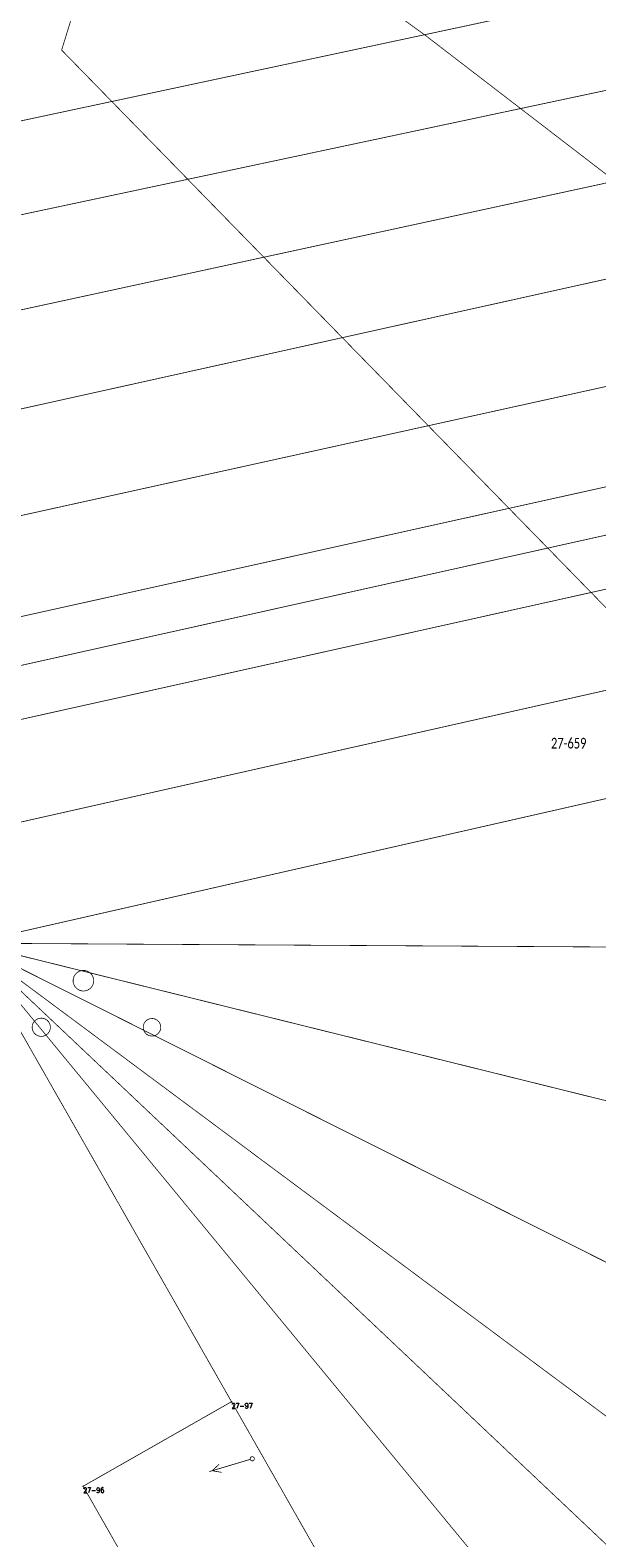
# Model space of a CAD drawing. Header units: metres. Extents: x 7542868 to 7543897, y 5828496 to 5830561.
# Tile 86 of 122: x 7543498 to 7543564, y 5830110 to 5830287. Entities that reach past the tile are written whole.
import ezdxf
from ezdxf.enums import TextEntityAlignment as Align

# ---------------------------------------------------------------- set-up
doc = ezdxf.new("R2010")
doc.units = ezdxf.units.M
doc.header["$MEASUREMENT"] = 0
for name, color, linetype in [('BDOT500_PTTL_L_4', 7, 'Continuous'), ('GESUT_SUPE_L_3', 7, 'Continuous'), ('GESUT_SUSM_T_3', 7, 'Continuous'), ('GLOWNA_BAZA_DZIALKI', 7, 'Continuous'), ('GLOWNA_BAZA_NUMERY_PUNKTOW', 7, 'Continuous'), ('GLOWNA_BAZA_PUNKTY', 7, 'Continuous'), ('SZUMIN_511-1_DROGA_POM_UZUPEL__', 7, 'Continuous')]:
    doc.layers.add(name, color=color, linetype=linetype)
doc.layers.add('Numery_dzialek', color=7, linetype='Continuous', lineweight=13)
doc.styles.add('Legend', font='calibri.ttf')
doc.styles.add('STYL_ARIAL', font='simplex', dxfattribs={"width": 0.75, "oblique": 0.1})

msp = doc.modelspace()

# ---------------------------------------------------------------- linework, layer by layer
at = {"layer": 'BDOT500_PTTL_L_4', "color": 7, "const_width": 0.09}
for points in [[(7543503.1962, 5830174.8696), (7543503.0374, 5830175.1424), (7543502.9546, 5830175.4471), (7543502.9535, 5830175.7628), (7543503.0341, 5830176.068), (7543503.191, 5830176.3419), (7543503.4135, 5830176.5659), (7543503.6863, 5830176.7247), (7543503.991, 5830176.8075), (7543504.3066, 5830176.8086), (7543504.6118, 5830176.7279), (7543504.8858, 5830176.571), (7543505.1098, 5830176.3486), (7543505.2686, 5830176.0757), (7543505.3513, 5830175.7711), (7543505.3524, 5830175.4554), (7543505.2718, 5830175.1502), (7543505.1149, 5830174.8763), (7543504.8925, 5830174.6523), (7543504.6196, 5830174.4935), (7543504.315, 5830174.4107), (7543503.9993, 5830174.4096), (7543503.6941, 5830174.4903), (7543503.4202, 5830174.6472), (7543503.1962, 5830174.8696)], [(7543498.3636, 5830169.4966), (7543498.2131, 5830169.7625), (7543498.1435, 5830170.06), (7543498.1607, 5830170.3651), (7543498.263, 5830170.653), (7543498.4424, 5830170.9004), (7543498.6841, 5830171.0872), (7543498.9687, 5830171.1984), (7543499.2731, 5830171.2249), (7543499.5727, 5830171.1645), (7543499.8431, 5830171.0222), (7543500.0624, 5830170.8095), (7543500.213, 5830170.5436), (7543500.2825, 5830170.2461), (7543500.2654, 5830169.941), (7543500.1631, 5830169.6531), (7543499.9837, 5830169.4057), (7543499.742, 5830169.2189), (7543499.4573, 5830169.1077), (7543499.1529, 5830169.0812), (7543498.8534, 5830169.1416), (7543498.583, 5830169.2838), (7543498.3636, 5830169.4966)], [(7543511.3728, 5830169.5218), (7543511.2281, 5830169.7775), (7543511.1612, 5830170.0636), (7543511.1777, 5830170.3569), (7543511.2761, 5830170.6337), (7543511.4485, 5830170.8716), (7543511.681, 5830171.0513), (7543511.9547, 5830171.1582), (7543512.2474, 5830171.1837), (7543512.5354, 5830171.1256), (7543512.7954, 5830170.9888), (7543513.0063, 5830170.7843), (7543513.1511, 5830170.5286), (7543513.2179, 5830170.2425), (7543513.2015, 5830169.9492), (7543513.103, 5830169.6723), (7543512.9306, 5830169.4345), (7543512.6981, 5830169.2548), (7543512.4245, 5830169.1479), (7543512.1318, 5830169.1224), (7543511.8438, 5830169.1805), (7543511.5838, 5830169.3173), (7543511.3728, 5830169.5218)]]:
    msp.add_lwpolyline(points, dxfattribs=at)
at = {"layer": 'GESUT_SUPE_L_3', "color": 1, "const_width": 0.09}
for points in [[(7543518.911, 5830118.0716), (7543523.7024, 5830119.5005)], [(7543519.2464, 5830118.1716), (7543520.0618, 5830118.9366)], [(7543519.2464, 5830118.1716), (7543520.3476, 5830117.9783)]]:
    msp.add_lwpolyline(points, dxfattribs=at)
at = {"layer": 'GESUT_SUSM_T_3', "color": 7, "const_width": 0.09}
msp.add_lwpolyline([(7543523.942, 5830119.8219), (7543524.0772, 5830119.7823), (7543524.1694, 5830119.6758), (7543524.1895, 5830119.5364), (7543524.131, 5830119.4082), (7543524.0125, 5830119.3321), (7543523.8716, 5830119.3321), (7543523.7531, 5830119.4082), (7543523.6946, 5830119.5364), (7543523.7146, 5830119.6758), (7543523.8069, 5830119.7823), (7543523.942, 5830119.8219)], dxfattribs=at)
at = {"layer": 'GLOWNA_BAZA_DZIALKI', "color": 92, "lineweight": 20, "const_width": 0.09}
for points in [[(7543440.62, 5830264.4), (7543735.23, 5830327.3)], [(7543446.45, 5830254.68), (7543740.84, 5830317.29)], [(7543452.49, 5830244.63), (7543745.9, 5830308.26)], [(7543458.77, 5830234.19), (7543751.08, 5830299.05)], [(7543465.37, 5830223.19), (7543757.46, 5830287.65)], [(7543471.68, 5830212.71), (7543763.22, 5830277.4)], [(7543474.72, 5830207.64), (7543765.94, 5830272.53)], [(7543478.07, 5830202.06), (7543769.09, 5830266.87)], [(7543484.48, 5830191.43), (7543774.74, 5830256.79)], [(7543490.89, 5830180.01), (7543649.95, 5830216.19)], [(7543490.89, 5830180.01), (7543646.46, 5830179.08)], [(7543490.89, 5830180.01), (7543644.27, 5830142)], [(7543490.89, 5830180.01), (7543643.99, 5830103.17)], [(7543490.89, 5830180.01), (7543637.93, 5830070.61)], [(7543490.89, 5830180.01), (7543621.76, 5830056.25)], [(7543490.89, 5830180.01), (7543599.07, 5830048.7)], [(7543521.51, 5830126.26), (7543493.19, 5830175.97)], [(7543521.51, 5830126.26), (7543504.12, 5830116.35)], [(7543546.25, 5830082.81), (7543521.51, 5830126.26)], [(7543504.12, 5830116.35), (7543528.87, 5830072.91)]]:
    msp.add_lwpolyline(points, dxfattribs=at)
at = {"layer": 'GLOWNA_BAZA_PUNKTY', "color": 7, "const_width": 0.09}
for points in [[(7543521.51, 5830126.305), (7543521.5418, 5830126.2918), (7543521.555, 5830126.26), (7543521.5418, 5830126.2282), (7543521.51, 5830126.215), (7543521.4782, 5830126.2282), (7543521.465, 5830126.26), (7543521.4782, 5830126.2918), (7543521.51, 5830126.305)], [(7543504.12, 5830116.395), (7543504.1518, 5830116.3818), (7543504.165, 5830116.35), (7543504.1518, 5830116.3182), (7543504.12, 5830116.305), (7543504.0882, 5830116.3182), (7543504.075, 5830116.35), (7543504.0882, 5830116.3818), (7543504.12, 5830116.395)]]:
    msp.add_lwpolyline(points, dxfattribs=at)
at = {"layer": 'SZUMIN_511-1_DROGA_POM_UZUPEL__', "color": 3, "const_width": 0.09}
for points in [[(7543510.78, 5830314.38), (7543501.6, 5830284.7)], [(7543544.21, 5830286.44), (7543533.32, 5830294.31)], [(7543641.53, 5830211.62), (7543544.21, 5830286.44)], [(7543501.6, 5830284.7), (7543575.82, 5830208.65)]]:
    msp.add_lwpolyline(points, dxfattribs=at)
at = {"layer": 'SZUMIN_511-1_DROGA_POM_UZUPEL__', "color": 7, "const_width": 0.09}
for points in [[(7543510.78, 5830314.38), (7543501.6, 5830284.7)], [(7543544.21, 5830286.44), (7543533.32, 5830294.31)], [(7543641.53, 5830211.62), (7543544.21, 5830286.44)], [(7543501.6, 5830284.7), (7543575.82, 5830208.65)]]:
    msp.add_lwpolyline(points, dxfattribs=at)

# ---------------------------------------------------------------- texts
at = {"layer": 'GLOWNA_BAZA_NUMERY_PUNKTOW', "color": 7, "style": 'STYL_ARIAL', "width": 0.75}
for s, p in [('27-97', (7543521.51, 5830126.1037)), ('27-96', (7543504.12, 5830116.1937))]:
    msp.add_text(s, height=0.625, dxfattribs=at).set_placement(p, align=Align.TOP_LEFT)
at = {"layer": 'Numery_dzialek', "color": 92, "linetype": 'Continuous', "style": 'Legend', "width": 0.75}
msp.add_text('27-659', height=1.25, dxfattribs=at).set_placement((7543558.95, 5830204.0775), align=Align.TOP_LEFT)

doc.saveas('drawing.dxf')
